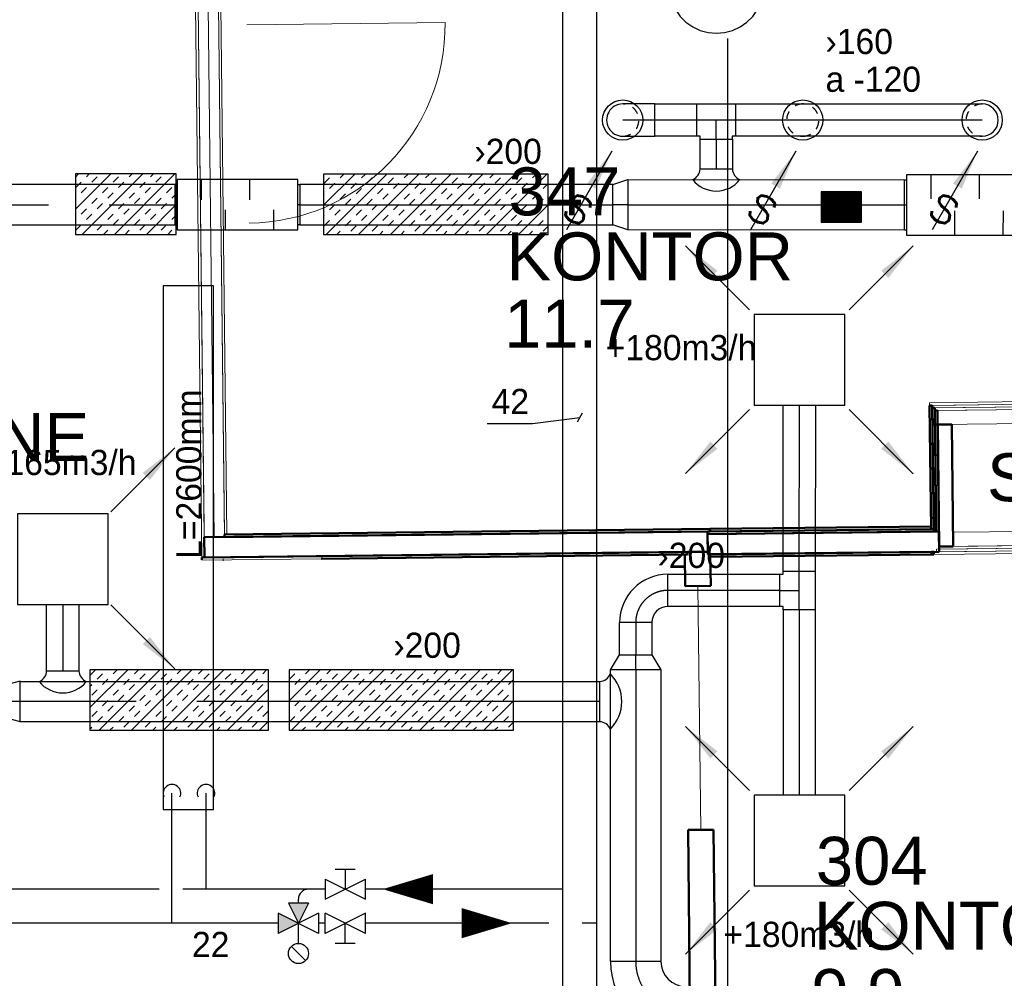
# Model space of a CAD drawing. Header units: millimetres. Extents: x 0 to 83130, y 0 to 57204.
# Tile 9 of 67: x 8817 to 13704, y 23255 to 28013. Entities that reach past the tile are written whole.
import ezdxf
from ezdxf.enums import TextEntityAlignment as Align

# ---------------------------------------------------------------- set-up
doc = ezdxf.new("R2010")
doc.units = ezdxf.units.MM
doc.header["$LTSCALE"] = 100
doc.header["$MEASUREMENT"] = 0
doc.header["$PDMODE"] = 1
for name, pattern in [('2V-CENT', [23, 20, -1.5, 0, -1.5]), ('V-GOMD', [0.8, 0.4, -0.4]), ('V-KU', [2, 1, 1]), ('V-V', [2, 1, 1])]:
    doc.linetypes.add(name, pattern=pattern)
doc.layers.get('0').update_dxf_attribs({"linetype": 'CONTINUOUS'})
for name, color, linetype in [('20603A200D001$0$00-HEL2', 251, 'CONTINUOUS'), ('20603A200D001$0$832 Rominfo', 7, 'CONTINUOUS'), ('V060-', 3, 'CONTINUOUS'), ('V061-', 1, 'CONTINUOUS'), ('V070-', 3, 'CONTINUOUS'), ('V071-', 1, 'CONTINUOUS'), ('V110', 1, 'CONTINUOUS'), ('V110-', 6, 'CONTINUOUS'), ('V111', 1, 'CONTINUOUS'), ('V111-', 1, 'CONTINUOUS'), ('xref', 7, 'CONTINUOUS')]:
    doc.layers.add(name, color=color, linetype=linetype)
for name, color, linetype, lineweight in [('20603A200D001$0$A-DOOR', 31, 'CONTINUOUS', 13), ('20603A200D001$0$A-WALL', 7, 'CONTINUOUS', 13), ('20603A200D001$0$S-COLS', 7, 'CONTINUOUS', 9)]:
    doc.layers.add(name, color=color, linetype=linetype, lineweight=lineweight)
doc.styles.add('20603A200D001$0$Arial', font='arial.ttf', dxfattribs={"height": 238.125})
doc.styles.add('FISO', font='fiso')
doc.styles.add('ISO', font='ISO')
doc.styles.add('SIMPLEX', font='SIMPLEX')

# ---------------------------------------------------------------- blocks, each defined once
blk = doc.blocks.new('CBOJ90_PB', base_point=(86107, 31352))
at = {"color": 0, "linetype": 'ByBlock'}
blk.add_arc((86106, 31353), 1, 270, 360, dxfattribs=at)
blk = doc.blocks.new('KBOJ90_PB', base_point=(86107, 31352))
at = {"color": 0, "linetype": 'ByBlock'}
for p, q in [((86106.5, 31353), (86107.5, 31353)), ((86106, 31352.5), (86106, 31351.5))]:
    blk.add_line(p, q, dxfattribs=at)
for radius in [1.5, 0.5]:
    blk.add_arc((86106, 31353), radius, 270, 360, dxfattribs=at)
blk = doc.blocks.new('3BOJ90_PB', base_point=(86107, 31352))
for p in [(86107, 31353), (86106, 31352)]:
    blk.add_point(p)
at = {"color": 1, "linetype": '2V-CENT'}
blk.add_blockref('CBOJ90_PB', (86107, 31352), dxfattribs=at)
at = {"color": 0, "linetype": 'ByBlock'}
blk.add_blockref('KBOJ90_PB', (86107, 31352), dxfattribs=at)
at = {"style": 'ISO', "flags": 3}
blk.add_attdef('0', (86107, 31352), '', height=1, dxfattribs=at)
blk = doc.blocks.new('CTK_P', base_point=(16236.144, 22620.378))
at = {"color": 0, "linetype": 'ByBlock'}
for p, q in [((16236.144, 22620.978), (16236.144, 22620.378)), ((16235.544, 22620.378), (16236.744, 22620.378))]:
    blk.add_line(p, q, dxfattribs=at)
blk = doc.blocks.new('KTK_P', base_point=(16236.144, 22620.378))
at = {"color": 0, "linetype": 'ByBlock'}
for p, q in [((16235.644, 22620.978), (16236.644, 22620.978)), ((16235.644, 22620.878), (16235.644, 22620.978)), ((16236.644, 22620.978), (16236.644, 22620.878)), ((16235.544, 22620.878), (16235.644, 22620.878)), ((16235.544, 22619.878), (16235.544, 22620.878)), ((16236.644, 22620.878), (16236.744, 22620.878)), ((16236.744, 22620.878), (16236.744, 22619.878)), ((16236.744, 22619.878), (16235.544, 22619.878))]:
    blk.add_line(p, q, dxfattribs=at)
blk = doc.blocks.new('3TK_P', base_point=(16236.144, 22620.378))
for p in [(16236.144, 22620.978), (16235.544, 22620.378), (16236.744, 22620.378)]:
    blk.add_point(p)
at = {"color": 1, "linetype": '2V-CENT'}
blk.add_blockref('CTK_P', (16236.144, 22620.378), dxfattribs=at)
at = {"color": 0, "linetype": 'ByBlock'}
blk.add_blockref('KTK_P', (16236.144, 22620.378), dxfattribs=at)
at = {"style": 'ISO', "flags": 3}
blk.add_attdef('0', (16236.144, 22620.378), '', height=1, dxfattribs=at)
blk = doc.blocks.new('TAK_P', base_point=(16247.5, 22586.5))
for p, q in [((16248, 22587), (16247, 22587)), ((16247, 22587), (16247, 22586)), ((16248, 22586), (16248, 22587)), ((16247, 22586), (16248, 22586))]:
    blk.add_line(p, q)
blk = doc.blocks.new('CCDIMF_200X160X75', base_point=(3095.5, 30301.1))
at = {"color": 0, "linetype": 'ByBlock'}
blk.add_line((3058, 30301.1), (3133, 30301.1), dxfattribs=at)
blk = doc.blocks.new('KCDIMF_200X160X75', base_point=(3095.5, 30301.1))
at = {"color": 0, "linetype": 'ByBlock'}
for p, q in [((3058, 30201.1), (3058, 30401.1)), ((3058, 30401.1), (3133, 30381.1)), ((3133, 30381.1), (3133, 30221.1)), ((3133, 30221.1), (3058, 30201.1))]:
    blk.add_line(p, q, dxfattribs=at)
blk = doc.blocks.new('3CDIMF_200X160X75', base_point=(3095.5, 30301.1))
for p in [(3058, 30301.1), (3133, 30301.1)]:
    blk.add_point(p)
at = {"color": 0, "linetype": 'ByBlock'}
blk.add_blockref('KCDIMF_200X160X75', (3095.5, 30301.1), dxfattribs=at)
at = {"color": 1, "linetype": '2V-CENT'}
blk.add_blockref('CCDIMF_200X160X75', (3095.5, 30301.1), dxfattribs=at)
at = {"style": 'SIMPLEX', "flags": 3}
blk.add_attdef('0', (3095.5, 30301.1), '', height=1, dxfattribs=at)
blk = doc.blocks.new('V420', base_point=(455, 404.5))
blk.add_line((455, 404.5), (464, 404.5))
blk.add_solid([(455, 404.5), (459, 405), (459, 404)])
blk = doc.blocks.new('V421', base_point=(455.5, 404.5))
at = {"rotation": 180}
blk.add_blockref('V420', (464.5, 404.5), dxfattribs=at)
blk = doc.blocks.new('CCDIMF_250X160X75', base_point=(3095.5, 30301.1))
at = {"color": 0, "linetype": 'ByBlock'}
blk.add_line((3058, 30301.1), (3133, 30301.1), dxfattribs=at)
blk = doc.blocks.new('KCDIMF_250X160X75', base_point=(3095.5, 30301.1))
at = {"color": 0, "linetype": 'ByBlock'}
for p, q in [((3058, 30176.1), (3058, 30426.1)), ((3058, 30426.1), (3133, 30381.1)), ((3133, 30381.1), (3133, 30221.1)), ((3133, 30221.1), (3058, 30176.1))]:
    blk.add_line(p, q, dxfattribs=at)
blk = doc.blocks.new('3CDIMF_250X160X75', base_point=(3095.5, 30301.1))
for p in [(3058, 30301.1), (3133, 30301.1)]:
    blk.add_point(p)
at = {"color": 0, "linetype": 'ByBlock'}
blk.add_blockref('KCDIMF_250X160X75', (3095.5, 30301.1), dxfattribs=at)
at = {"color": 1, "linetype": '2V-CENT'}
blk.add_blockref('CCDIMF_250X160X75', (3095.5, 30301.1), dxfattribs=at)
at = {"style": 'SIMPLEX', "flags": 3}
blk.add_attdef('0', (3095.5, 30301.1), '', height=1, dxfattribs=at)
blk = doc.blocks.new('LD_P')
for p, q in [((-0.5, 0.5), (-0.5, -0.5)), ((0.5, 0.5), (-0.5, 0.5)), ((0.5, -0.5), (0.5, 0.5)), ((-0.5, -0.5), (0.5, -0.5))]:
    blk.add_line(p, q)
at = {"color": 1}
for p, q in [((-0.3, 0.5), (-0.3, 0.1)), ((0.1, 0.5), (0.1, 0.1)), ((-0.1, -0.5), (-0.1, -0.1)), ((0.3, -0.5), (0.3, -0.1))]:
    blk.add_line(p, q, dxfattribs=at)
blk = doc.blocks.new('C3A', base_point=(16246, 22590.5))
at = {"color": 0, "linetype": 'ByBlock'}
blk.add_line((16247, 22590.5), (16246, 22590.5), dxfattribs=at)
blk = doc.blocks.new('K3A', base_point=(16246, 22590.5))
at = {"color": 0, "linetype": 'ByBlock'}
for p, q in [((16246, 22591), (16247, 22591)), ((16247, 22591), (16247, 22590)), ((16247, 22590), (16246, 22590))]:
    blk.add_line(p, q, dxfattribs=at)
blk = doc.blocks.new('33A', base_point=(16246, 22590.5))
blk.add_point((16247, 22590.5))
at = {"color": 0, "linetype": 'ByBlock'}
blk.add_blockref('K3A', (16246, 22590.5), dxfattribs=at)
at = {"color": 1, "linetype": '2V-CENT'}
blk.add_blockref('C3A', (16246, 22590.5), dxfattribs=at)
at = {"style": 'SIMPLEX', "flags": 3}
blk.add_attdef('0', (16246, 22590.5), '', height=1, dxfattribs=at)
blk = doc.blocks.new('CCDIMF_250X200X75', base_point=(3095.5, 30301.1))
at = {"color": 0, "linetype": 'ByBlock'}
blk.add_line((3058, 30301.1), (3133, 30301.1), dxfattribs=at)
blk = doc.blocks.new('KCDIMF_250X200X75', base_point=(3095.5, 30301.1))
at = {"color": 0, "linetype": 'ByBlock'}
for p, q in [((3058, 30176.1), (3058, 30426.1)), ((3058, 30426.1), (3133, 30401.1)), ((3133, 30401.1), (3133, 30201.1)), ((3133, 30201.1), (3058, 30176.1))]:
    blk.add_line(p, q, dxfattribs=at)
blk = doc.blocks.new('3CDIMF_250X200X75', base_point=(3095.5, 30301.1))
for p in [(3058, 30301.1), (3133, 30301.1)]:
    blk.add_point(p)
at = {"color": 0, "linetype": 'ByBlock'}
blk.add_blockref('KCDIMF_250X200X75', (3095.5, 30301.1), dxfattribs=at)
at = {"color": 1, "linetype": '2V-CENT'}
blk.add_blockref('CCDIMF_250X200X75', (3095.5, 30301.1), dxfattribs=at)
at = {"style": 'SIMPLEX', "flags": 3}
blk.add_attdef('0', (3095.5, 30301.1), '', height=1, dxfattribs=at)
blk = doc.blocks.new('CIRC_P', base_point=(16254, 22587))
blk.add_circle((16254, 22587), 0.5)
blk = doc.blocks.new('V422', base_point=(16230, 22585))
blk.add_blockref('V420', (16230, 22585))
at = {"style": 'SIMPLEX'}
blk.add_text('s', height=4, rotation=90, dxfattribs=at).set_placement((16238, 22585), align=Align.CENTER)
blk = doc.blocks.new('CBOJ90_NB', base_point=(86107.402, 31352.24))
at = {"color": 0, "linetype": 'ByBlock'}
blk.add_line((86106.402, 31352.24), (86107.402, 31352.24), dxfattribs=at)
blk = doc.blocks.new('*X123')
at = {"color": 0}
for p, q in [((52042.3, 22944.8), (52338.1, 23240.6)), ((52042.3, 22953.7), (52329.2, 23240.6)), ((52042.3, 22962.5), (52320.4, 23240.6)), ((52042.3, 22971.4), (52311.6, 23240.6)), ((52042.3, 22980.2), (52302.7, 23240.6)), ((52042.3, 22989), (52293.9, 23240.6)), ((52042.3, 22997.9), (52285, 23240.6)), ((52042.3, 23006.7), (52276.2, 23240.6)), ((52042.3, 23015.6), (52267.4, 23240.6)), ((52042.3, 23024.4), (52258.5, 23240.6)), ((52042.3, 23033.2), (52249.7, 23240.6)), ((52042.3, 23042.1), (52240.8, 23240.6)), ((52042.3, 23050.9), (52232, 23240.6)), ((52042.3, 23059.7), (52223.2, 23240.6)), ((52042.3, 23068.6), (52214.3, 23240.6)), ((52042.3, 23077.4), (52205.5, 23240.6)), ((52042.3, 23086.3), (52196.7, 23240.6)), ((52042.3, 23095.1), (52187.8, 23240.6)), ((52042.3, 23103.9), (52179, 23240.6)), ((52042.3, 23112.8), (52170.1, 23240.6)), ((52042.3, 23121.6), (52161.3, 23240.6)), ((52042.3, 23130.5), (52152.5, 23240.6)), ((52042.3, 23139.3), (52143.6, 23240.6)), ((52042.3, 23148.1), (52134.8, 23240.6)), ((52042.3, 23157), (52125.9, 23240.6)), ((52042.3, 23165.8), (52117.1, 23240.6)), ((52042.3, 23174.7), (52108.3, 23240.6)), ((52042.3, 23183.5), (52099.4, 23240.6)), ((52042.3, 23192.3), (52090.6, 23240.6)), ((52042.3, 23201.2), (52081.7, 23240.6)), ((52042.3, 23210), (52072.9, 23240.6)), ((52042.3, 23218.8), (52064.1, 23240.6)), ((52042.3, 23227.7), (52055.2, 23240.6)), ((52042.3, 23236.5), (52046.4, 23240.6)), ((52046.9, 22940.6), (52346.9, 23240.6)), ((52055.8, 22940.6), (52355.8, 23240.6)), ((52064.6, 22940.6), (52364.6, 23240.6)), ((52073.4, 22940.6), (52373.4, 23240.6)), ((52082.3, 22940.6), (52382.3, 23240.6)), ((52091.1, 22940.6), (52391.1, 23240.6)), ((52099.9, 22940.6), (52399.9, 23240.6)), ((52108.8, 22940.6), (52408.8, 23240.6)), ((52117.6, 22940.6), (52417.6, 23240.6)), ((52126.5, 22940.6), (52426.5, 23240.6)), ((52135.3, 22940.6), (52435.3, 23240.6)), ((52144.1, 22940.6), (52442.3, 23238.8)), ((52153, 22940.6), (52442.3, 23229.9)), ((52161.8, 22940.6), (52442.3, 23221.1)), ((52170.7, 22940.6), (52442.3, 23212.3)), ((52179.5, 22940.6), (52442.3, 23203.4)), ((52188.3, 22940.6), (52442.3, 23194.6)), ((52197.2, 22940.6), (52442.3, 23185.7)), ((52206, 22940.6), (52442.3, 23176.9)), ((52214.9, 22940.6), (52442.3, 23168.1)), ((52223.7, 22940.6), (52442.3, 23159.2)), ((52232.5, 22940.6), (52442.3, 23150.4)), ((52241.4, 22940.6), (52442.3, 23141.5)), ((52250.2, 22940.6), (52442.3, 23132.7)), ((52259, 22940.6), (52442.3, 23123.9)), ((52267.9, 22940.6), (52442.3, 23115)), ((52276.7, 22940.6), (52442.3, 23106.2)), ((52285.6, 22940.6), (52442.3, 23097.4)), ((52294.4, 22940.6), (52442.3, 23088.5)), ((52303.2, 22940.6), (52442.3, 23079.7)), ((52312.1, 22940.6), (52442.3, 23070.8)), ((52320.9, 22940.6), (52442.3, 23062)), ((52329.8, 22940.6), (52442.3, 23053.2)), ((52338.6, 22940.6), (52442.3, 23044.3)), ((52347.4, 22940.6), (52442.3, 23035.5)), ((52356.3, 22940.6), (52442.3, 23026.6)), ((52365.1, 22940.6), (52442.3, 23017.8)), ((52374, 22940.6), (52442.3, 23009)), ((52382.8, 22940.6), (52442.3, 23000.1)), ((52391.6, 22940.6), (52442.3, 22991.3)), ((52400.5, 22940.6), (52442.3, 22982.4)), ((52409.3, 22940.6), (52442.3, 22973.6)), ((52418.1, 22940.6), (52442.3, 22964.8)), ((52427, 22940.6), (52442.3, 22955.9)), ((52435.8, 22940.6), (52442.3, 22947.1))]:
    blk.add_line(p, q, dxfattribs=at)
blk = doc.blocks.new('*X141')
at = {"color": 0}
for p, q in [((9165.7, 24598.3), (9353, 24785.6)), ((9165.7, 24757.4), (9193.9, 24785.6)), ((9212.1, 24485.6), (9512.1, 24785.6)), ((9280.8, 24766.4), (9300, 24785.6)), ((9371.2, 24485.6), (9671.2, 24785.6)), ((9386.8, 24766.4), (9406, 24785.6)), ((9530.3, 24485.6), (9830.3, 24785.6)), ((9599, 24766.4), (9618.2, 24785.6)), ((9689.4, 24485.6), (9989.4, 24785.6)), ((9705, 24766.4), (9724.2, 24785.6)), ((9917.2, 24766.4), (9936.4, 24785.6)), ((10023.2, 24766.4), (10042.4, 24785.6)), ((9201.2, 24739.9), (9227.7, 24766.4)), ((9227.7, 24713.4), (9254.3, 24739.9)), ((9333.8, 24713.4), (9360.3, 24739.9)), ((9413.4, 24739.9), (9439.9, 24766.4)), ((9519.4, 24739.9), (9545.9, 24766.4)), ((9545.9, 24713.4), (9572.5, 24739.9)), ((9652, 24713.4), (9678.5, 24739.9)), ((9731.6, 24739.9), (9758.1, 24766.4)), ((9837.6, 24739.9), (9864.1, 24766.4)), ((9864.1, 24713.4), (9890.7, 24739.9)), ((9970.2, 24713.4), (9996.7, 24739.9)), ((10049.8, 24739.9), (10052.2, 24742.3)), ((9165.7, 24704.4), (9174.7, 24713.4)), ((9174.7, 24660.3), (9201.2, 24686.9)), ((9280.8, 24660.3), (9307.3, 24686.9)), ((9360.3, 24686.9), (9386.8, 24713.4)), ((9466.4, 24686.9), (9492.9, 24713.4)), ((9492.9, 24660.3), (9519.4, 24686.9)), ((9599, 24660.3), (9625.5, 24686.9)), ((9678.5, 24686.9), (9705, 24713.4)), ((9784.6, 24686.9), (9811.1, 24713.4)), ((9811.1, 24660.3), (9837.6, 24686.9)), ((9848.5, 24485.6), (10052.2, 24689.3)), ((9917.2, 24660.3), (9943.7, 24686.9)), ((9996.7, 24686.9), (10023.2, 24713.4)), ((9227.7, 24607.3), (9254.3, 24633.8)), ((9307.3, 24633.8), (9333.8, 24660.3)), ((9413.4, 24633.8), (9439.9, 24660.3)), ((9439.9, 24607.3), (9466.4, 24633.8)), ((9545.9, 24607.3), (9572.5, 24633.8)), ((9625.5, 24633.8), (9652, 24660.3)), ((9731.6, 24633.8), (9758.1, 24660.3)), ((9758.1, 24607.3), (9784.6, 24633.8)), ((9864.1, 24607.3), (9890.7, 24633.8)), ((9943.7, 24633.8), (9970.2, 24660.3)), ((10049.8, 24633.8), (10052.2, 24636.3)), ((9254.3, 24580.8), (9280.8, 24607.3)), ((9360.3, 24580.8), (9386.8, 24607.3)), ((9572.5, 24580.8), (9599, 24607.3)), ((9678.5, 24580.8), (9705, 24607.3)), ((9890.7, 24580.8), (9917.2, 24607.3)), ((9996.7, 24580.8), (10023.2, 24607.3)), ((9174.7, 24554.3), (9201.2, 24580.8)), ((9201.2, 24527.8), (9227.7, 24554.3)), ((9307.3, 24527.8), (9333.8, 24554.3)), ((9386.8, 24554.3), (9413.4, 24580.8)), ((9492.9, 24554.3), (9519.4, 24580.8)), ((9519.4, 24527.8), (9545.9, 24554.3)), ((9625.5, 24527.8), (9652, 24554.3)), ((9705, 24554.3), (9731.6, 24580.8)), ((9811.1, 24554.3), (9837.6, 24580.8)), ((9837.6, 24527.8), (9864.1, 24554.3)), ((9943.7, 24527.8), (9970.2, 24554.3)), ((10023.2, 24554.3), (10049.8, 24580.8)), ((9165.7, 24492.3), (9174.7, 24501.2)), ((9265.1, 24485.6), (9280.8, 24501.2)), ((9333.8, 24501.2), (9360.3, 24527.8)), ((9439.9, 24501.2), (9466.4, 24527.8)), ((9477.3, 24485.6), (9492.9, 24501.2)), ((9583.3, 24485.6), (9599, 24501.2)), ((9652, 24501.2), (9678.5, 24527.8)), ((9758.1, 24501.2), (9784.6, 24527.8)), ((9795.5, 24485.6), (9811.1, 24501.2)), ((9901.5, 24485.6), (9917.2, 24501.2)), ((9970.2, 24501.2), (9996.7, 24527.8)), ((10007.6, 24485.6), (10052.2, 24530.2))]:
    blk.add_line(p, q, dxfattribs=at)
blk = doc.blocks.new('*X142')
at = {"color": 0}
for p, q in [((10153.7, 24631.7), (10307.6, 24785.6)), ((10166.7, 24485.6), (10466.7, 24785.6)), ((10235.4, 24766.4), (10254.6, 24785.6)), ((10325.8, 24485.6), (10625.8, 24785.6)), ((10341.4, 24766.4), (10360.6, 24785.6)), ((10484.9, 24485.6), (10784.9, 24785.6)), ((10553.6, 24766.4), (10572.8, 24785.6)), ((10644, 24485.6), (10944, 24785.6)), ((10659.6, 24766.4), (10678.8, 24785.6)), ((10803.1, 24485.6), (11103.1, 24785.6)), ((10871.8, 24766.4), (10891, 24785.6)), ((10962.2, 24485.6), (11262.2, 24785.6)), ((10977.8, 24766.4), (10997, 24785.6)), ((11190, 24766.4), (11209.2, 24785.6)), ((10155.8, 24739.9), (10182.3, 24766.4)), ((10182.3, 24713.4), (10208.9, 24739.9)), ((10288.4, 24713.4), (10314.9, 24739.9)), ((10368, 24739.9), (10394.5, 24766.4)), ((10474, 24739.9), (10500.5, 24766.4)), ((10500.5, 24713.4), (10527.1, 24739.9)), ((10606.6, 24713.4), (10633.1, 24739.9)), ((10686.2, 24739.9), (10712.7, 24766.4)), ((10792.2, 24739.9), (10818.7, 24766.4)), ((10818.7, 24713.4), (10845.3, 24739.9)), ((10924.8, 24713.4), (10951.3, 24739.9)), ((11004.3, 24739.9), (11030.9, 24766.4)), ((11110.4, 24739.9), (11136.9, 24766.4)), ((11136.9, 24713.4), (11163.4, 24739.9)), ((11243, 24713.4), (11267.2, 24737.6)), ((10153.7, 24684.7), (10155.8, 24686.9)), ((10235.4, 24660.3), (10261.9, 24686.9)), ((10314.9, 24686.9), (10341.4, 24713.4)), ((10421, 24686.9), (10447.5, 24713.4)), ((10447.5, 24660.3), (10474, 24686.9)), ((10553.6, 24660.3), (10580.1, 24686.9)), ((10633.1, 24686.9), (10659.6, 24713.4)), ((10739.2, 24686.9), (10765.7, 24713.4)), ((10765.7, 24660.3), (10792.2, 24686.9)), ((10871.8, 24660.3), (10898.3, 24686.9)), ((10951.3, 24686.9), (10977.8, 24713.4)), ((11057.4, 24686.9), (11083.9, 24713.4)), ((11083.9, 24660.3), (11110.4, 24686.9)), ((11190, 24660.3), (11216.5, 24686.9)), ((10182.3, 24607.3), (10208.9, 24633.8)), ((10261.9, 24633.8), (10288.4, 24660.3)), ((10368, 24633.8), (10394.5, 24660.3)), ((10394.5, 24607.3), (10421, 24633.8)), ((10500.5, 24607.3), (10527.1, 24633.8)), ((10580.1, 24633.8), (10606.6, 24660.3)), ((10686.2, 24633.8), (10712.7, 24660.3)), ((10712.7, 24607.3), (10739.2, 24633.8)), ((10818.7, 24607.3), (10845.3, 24633.8)), ((10898.3, 24633.8), (10924.8, 24660.3)), ((11004.3, 24633.8), (11030.9, 24660.3)), ((11030.9, 24607.3), (11057.4, 24633.8)), ((11121.3, 24485.6), (11267.2, 24631.6)), ((11136.9, 24607.3), (11163.4, 24633.8)), ((11216.5, 24633.8), (11243, 24660.3)), ((10208.9, 24580.8), (10235.4, 24607.3)), ((10314.9, 24580.8), (10341.4, 24607.3)), ((10527.1, 24580.8), (10553.6, 24607.3)), ((10633.1, 24580.8), (10659.6, 24607.3)), ((10845.3, 24580.8), (10871.8, 24607.3)), ((10951.3, 24580.8), (10977.8, 24607.3)), ((11163.4, 24580.8), (11190, 24607.3)), ((10153.7, 24578.7), (10155.8, 24580.8)), ((10155.8, 24527.8), (10182.3, 24554.3)), ((10261.9, 24527.8), (10288.4, 24554.3)), ((10341.4, 24554.3), (10368, 24580.8)), ((10447.5, 24554.3), (10474, 24580.8)), ((10474, 24527.8), (10500.5, 24554.3)), ((10580.1, 24527.8), (10606.6, 24554.3)), ((10659.6, 24554.3), (10686.2, 24580.8)), ((10765.7, 24554.3), (10792.2, 24580.8)), ((10792.2, 24527.8), (10818.7, 24554.3)), ((10898.3, 24527.8), (10924.8, 24554.3)), ((10977.8, 24554.3), (11004.3, 24580.8)), ((11083.9, 24554.3), (11110.4, 24580.8)), ((11110.4, 24527.8), (11136.9, 24554.3)), ((11216.5, 24527.8), (11243, 24554.3)), ((10219.7, 24485.6), (10235.4, 24501.2)), ((10288.4, 24501.2), (10314.9, 24527.8)), ((10394.5, 24501.2), (10421, 24527.8)), ((10431.9, 24485.6), (10447.5, 24501.2)), ((10537.9, 24485.6), (10553.6, 24501.2)), ((10606.6, 24501.2), (10633.1, 24527.8)), ((10712.7, 24501.2), (10739.2, 24527.8)), ((10750.1, 24485.6), (10765.7, 24501.2)), ((10856.1, 24485.6), (10871.8, 24501.2)), ((10924.8, 24501.2), (10951.3, 24527.8)), ((11030.9, 24501.2), (11057.4, 24527.8)), ((11068.3, 24485.6), (11083.9, 24501.2)), ((11174.3, 24485.6), (11190, 24501.2)), ((11243, 24501.2), (11267.2, 24525.5))]:
    blk.add_line(p, q, dxfattribs=at)
blk = doc.blocks.new('*X143')
at = {"color": 0}
for p, q in [((9093.8, 27072), (9268.6, 27246.8)), ((9093.8, 27231.1), (9109.5, 27246.8)), ((9127.7, 26946.8), (9427.7, 27246.8)), ((9148.2, 27232.4), (9162.5, 27246.8)), ((9174.7, 27205.9), (9201.2, 27232.4)), ((9280.8, 27205.9), (9307.3, 27232.4)), ((9286.8, 26946.8), (9586.8, 27246.8)), ((9360.3, 27232.4), (9374.6, 27246.8)), ((9466.4, 27232.4), (9480.7, 27246.8)), ((9492.9, 27205.9), (9519.4, 27232.4)), ((9095.2, 27179.4), (9121.7, 27205.9)), ((9121.7, 27152.9), (9148.2, 27179.4)), ((9227.7, 27152.9), (9254.3, 27179.4)), ((9307.3, 27179.4), (9333.8, 27205.9)), ((9413.4, 27179.4), (9439.9, 27205.9)), ((9439.9, 27152.9), (9466.4, 27179.4)), ((9545.9, 27152.9), (9572.5, 27179.4)), ((9093.8, 27125.1), (9095.2, 27126.4)), ((9174.7, 27099.9), (9201.2, 27126.4)), ((9254.3, 27126.4), (9280.8, 27152.9)), ((9360.3, 27126.4), (9386.8, 27152.9)), ((9386.8, 27099.9), (9413.4, 27126.4)), ((9492.9, 27099.9), (9519.4, 27126.4)), ((9572.5, 27126.4), (9593.8, 27147.8)), ((9201.2, 27073.4), (9227.7, 27099.9)), ((9307.3, 27073.4), (9333.8, 27099.9)), ((9445.9, 26946.8), (9593.8, 27094.7)), ((9519.4, 27073.4), (9545.9, 27099.9)), ((9121.7, 27046.8), (9148.2, 27073.4)), ((9148.2, 27020.3), (9174.7, 27046.8)), ((9254.3, 27020.3), (9280.8, 27046.8)), ((9333.8, 27046.8), (9360.3, 27073.4)), ((9439.9, 27046.8), (9466.4, 27073.4)), ((9466.4, 27020.3), (9492.9, 27046.8)), ((9572.5, 27020.3), (9593.8, 27041.7)), ((9093.8, 27019), (9095.2, 27020.3)), ((9095.2, 26967.3), (9121.7, 26993.8)), ((9201.2, 26967.3), (9227.7, 26993.8)), ((9280.8, 26993.8), (9307.3, 27020.3)), ((9386.8, 26993.8), (9413.4, 27020.3)), ((9413.4, 26967.3), (9439.9, 26993.8)), ((9519.4, 26967.3), (9545.9, 26993.8)), ((9233.7, 26946.8), (9254.3, 26967.3)), ((9339.8, 26946.8), (9360.3, 26967.3)), ((9551.9, 26946.8), (9572.5, 26967.3))]:
    blk.add_line(p, q, dxfattribs=at)
blk = doc.blocks.new('20603A200D001$0$IV01_34dB 558610 - IV01_34dB 558610-321370-P03')
at = {"layer": '20603A200D001$0$A-WALL', "lineweight": 50}
for p, q in [((27700.1, 23141.3), (25202.3, 23113.2)), ((27712.9, 23154.5), (25302.2, 23127.3)), ((25302.2, 23127.3), (25302.3, 23114.3)), ((25302.3, 23114.3), (27713.1, 23141.5)), ((27701.2, 23041.3), (27700.1, 23141.3)), ((27713.1, 23141.5), (27712.9, 23154.5)), ((25202.3, 23113.2), (25203.5, 23013.2)), ((27601.2, 23040.2), (25190.5, 23013)), ((25203.5, 23013.2), (27701.2, 23041.3)), ((25782.7, 23006.7), (27601.3, 23027.2)), ((27601.3, 23027.2), (27601.2, 23040.2)), ((25190.5, 23013), (25190.6, 23000.4)), ((25295.2, 23001.2), (25297.2, 23001.2))]:
    blk.add_line(p, q, dxfattribs=at)
blk = doc.blocks.new('20603A200D001$0$IV02_37dB 561242 - IV02_37dB 561242-321427-P03')
at = {"layer": '20603A200D001$0$A-WALL', "lineweight": 50}
for p, q in [((28809.8, 23166.8), (27712.9, 23154.5)), ((28810, 23153.8), (28809.8, 23166.8)), ((28823, 23154), (27700.1, 23141.3)), ((27700.1, 23141.3), (27700.2, 23128.3)), ((28849.1, 23141.2), (27700.2, 23128.3)), ((27700.2, 23128.3), (28823.1, 23141)), ((27700.2, 23128.3), (27701.3, 23028.3)), ((27712.9, 23154.5), (27713.1, 23141.5)), ((27713.1, 23141.5), (28810, 23153.8)), ((28823.1, 23141), (28823, 23154)), ((28850.3, 23041.3), (28849.1, 23141.2)), ((27701.3, 23028.3), (28850.3, 23041.3)), ((28811.3, 23040.8), (27714.3, 23028.5)), ((27714.3, 23028.5), (27714.5, 23015.5)), ((27714.5, 23015.5), (28811.4, 23027.8)), ((28811.4, 23027.8), (28811.3, 23040.8))]:
    blk.add_line(p, q, dxfattribs=at)
blk = doc.blocks.new('20603A200D001$0$SV_Ei60 570499 - SV_Ei60-321739-P03')
at = {"layer": '20603A200D001$0$A-WALL'}
for p, q in [((30105.9, 23795.4), (28802.9, 23780.8)), ((28802.9, 23780.8), (28803.1, 23767.8)), ((28803.1, 23767.8), (30106, 23782.4)), ((30106, 23782.4), (28816.1, 23767.9)), ((28816.1, 23767.9), (28816.2, 23754.9)), ((28816.2, 23754.9), (30106.1, 23769.4)), ((30106.1, 23769.4), (28829.2, 23755.1)), ((28829.2, 23755.1), (28829.4, 23742.1)), ((28829.4, 23742.1), (30106.3, 23756.4)), ((30106.3, 23756.4), (28842.4, 23742.2)), ((30106, 23782.4), (30105.9, 23795.4)), ((30106.1, 23769.4), (30106, 23782.4)), ((30106.3, 23756.4), (30106.1, 23769.4)), ((30107.1, 23686.4), (30106.3, 23756.4)), ((28842.4, 23742.2), (28843.2, 23672.2)), ((28843.2, 23672.2), (30107.1, 23686.4))]:
    blk.add_line(p, q, dxfattribs=at)
blk = doc.blocks.new('20603A200D001$0$SV_Ei60 570499 - SV_Ei60 570499-321743-P03')
blk.add_blockref('20603A200D001$0$SV_Ei60 570499 - SV_Ei60-321739-P03', (0, 0))
blk = doc.blocks.new('20603A200D001$0$SV_Ei60 570861 - SV_Ei60 570861-321752-P03')
at = {"layer": '20603A200D001$0$A-WALL', "lineweight": 50}
for p, q in [((28816.1, 23767.9), (28803.1, 23767.8)), ((28803.1, 23767.8), (28810, 23153.8)), ((28823, 23154), (28816.1, 23767.9)), ((28829.2, 23755.1), (28816.2, 23754.9)), ((28816.2, 23754.9), (28823.1, 23141)), ((28836.1, 23141.1), (28829.2, 23755.1)), ((28842.4, 23742.2), (28829.4, 23742.1)), ((28829.4, 23742.1), (28836.1, 23141.1)), ((28849.1, 23141.2), (28842.4, 23742.2)), ((28913.2, 23673), (28843.2, 23672.2)), ((28843.2, 23672.2), (28850, 23067.2)), ((28920, 23068), (28913.2, 23673)), ((28810, 23153.8), (28823, 23154)), ((28823.1, 23141), (28836.1, 23141.1)), ((28836.1, 23141.1), (28849.1, 23141.2)), ((28850, 23067.2), (28920, 23068)), ((28824.3, 23041), (28811.3, 23040.8)), ((28811.3, 23040.8), (28811.4, 23027.8)), ((28811.4, 23027.8), (28824.4, 23028)), ((28824.4, 23028), (28824.3, 23041))]:
    blk.add_line(p, q, dxfattribs=at)
blk = doc.blocks.new('20603A200D001$0$IV01_34dB 724382 - IV01_34dB 2-328442-P03')
at = {"layer": '20603A200D001$0$A-WALL'}
blk.add_line((27666.7, 21660.9), (27653.1, 22870.8), dxfattribs=at)
blk = doc.blocks.new('20603A200D001$0$IV01_34dB 724382 - IV01_34dB 724382-328439-P03')
at = {"layer": '20603A200D001$0$A-WALL', "lineweight": 50}
for p, q in [((27601.3, 23027.2), (27588.3, 23027)), ((27588.3, 23027), (27590.1, 22870.1)), ((27701.2, 23041.3), (27601.2, 23040.2)), ((27601.2, 23040.2), (27601.3, 23027.2)), ((27701.3, 23028.3), (27701.2, 23041.3)), ((27714.3, 23028.5), (27701.3, 23028.3)), ((27716.1, 22871.6), (27714.3, 23028.5)), ((27590.1, 22870.1), (27716.1, 22871.6)), ((27729.7, 21661.6), (27603.7, 21660.2)), ((27603.7, 21660.2), (27614.3, 20724.8)), ((27740.3, 20726.2), (27729.7, 21661.6)), ((27614.3, 20724.8), (27740.3, 20726.2))]:
    blk.add_line(p, q, dxfattribs=at)
blk.add_blockref('20603A200D001$0$IV01_34dB 724382 - IV01_34dB 2-328442-P03', (0, 0))
blk = doc.blocks.new('20603A200D001$0$SV_Ei60 727300 - SV_Ei60-328617-P03')
at = {"layer": '20603A200D001$0$A-WALL'}
for p, q in [((30113.1, 23151.5), (28919.2, 23138)), ((28919.2, 23138), (28920, 23068)), ((30113.9, 23081.5), (30113.1, 23151.5)), ((30114, 23068.5), (28837.1, 23054.1)), ((30113.9, 23081.5), (28850, 23067.2)), ((28850.1, 23054.2), (30114, 23068.5)), ((28920, 23068), (30113.9, 23081.5)), ((30114, 23068.5), (30113.9, 23081.5)), ((30114.2, 23055.5), (30114, 23068.5)), ((30114.2, 23055.5), (28824.3, 23041)), ((28824.3, 23041), (28824.4, 23028)), ((28824.4, 23028), (30114.3, 23042.5)), ((28837.1, 23054.1), (28837.3, 23041.1)), ((28837.3, 23041.1), (30114.2, 23055.5)), ((28850, 23067.2), (28850.1, 23054.2)), ((30114.3, 23042.5), (30114.2, 23055.5))]:
    blk.add_line(p, q, dxfattribs=at)
blk = doc.blocks.new('20603A200D001$0$SV_Ei60 727300 - SV_Ei60 727300-328621-P03')
blk.add_blockref('20603A200D001$0$SV_Ei60 727300 - SV_Ei60-328617-P03', (0, 0))
blk = doc.blocks.new('20603A200D001$0$IV01_34dB 736952 - IV01_34dB 2-329524-P03')
at = {"layer": '20603A200D001$0$A-WALL'}
blk.add_line((25222.6, 25751.5), (25252.3, 23113.7), dxfattribs=at)
blk = doc.blocks.new('20603A200D001$0$IV01_34dB 736952 - IV01_34dB-329517-P03')
at = {"layer": '20603A200D001$0$A-WALL'}
for p, q in [((25159.6, 25750.8), (25172.6, 25751)), ((25172.6, 25751), (25159.6, 25750.8)), ((25172.6, 25751), (25159.6, 25750.8)), ((25159.6, 25750.8), (25190.5, 23013)), ((25172.6, 25751), (25272.6, 25752.1)), ((25272.6, 25752.1), (25172.6, 25751)), ((25272.6, 25752.1), (25172.6, 25751)), ((25202.3, 23113.2), (25172.6, 25751)), ((25172.6, 25751), (25202.3, 23113.2)), ((25172.6, 25751), (25202.3, 23113.2)), ((25172.6, 25751), (25202.3, 23113.2)), ((25172.6, 25751), (25203.5, 23013.2)), ((25172.6, 25751), (25202.3, 23113.2)), ((25272.6, 25752.1), (25285.6, 25752.2)), ((25285.6, 25752.2), (25272.6, 25752.1)), ((25285.6, 25752.2), (25272.6, 25752.1)), ((25302.2, 23127.3), (25272.6, 25752.1)), ((25272.6, 25752.1), (25302.2, 23127.3)), ((25272.6, 25752.1), (25302.2, 23127.3)), ((25272.6, 25752.1), (25302.2, 23127.3)), ((25272.6, 25752.1), (25302.3, 23114.3)), ((25272.6, 25752.1), (25302.2, 23127.3)), ((25285.6, 25752.2), (25315.2, 23127.4)), ((25302.2, 23127.3), (25315.2, 23127.4)), ((25202.3, 23113.2), (25302.3, 23114.3)), ((25190.5, 23013), (25203.5, 23013.2))]:
    blk.add_line(p, q, dxfattribs=at)
blk = doc.blocks.new('20603A200D001$0$IV01_34dB 736952 - IV01_34dB 736952-329521-P03')
for name in ['20603A200D001$0$IV01_34dB 736952 - IV01_34dB-329517-P03', '20603A200D001$0$IV01_34dB 736952 - IV01_34dB 2-329524-P03']:
    blk.add_blockref(name, (0, 0))
blk = doc.blocks.new('20603A200D001$0$COLUMN 518587 - COLUMN 518587-372124-P03')
at = {"layer": '20603A200D001$0$S-COLS', "lineweight": 30}
for p, q in [((-117.5, 203.5), (-151.1, 180)), ((-80.4, 220.8), (-117.5, 203.5)), ((-40.8, 231.4), (-80.4, 220.8)), ((0, 235), (-40.8, 231.4)), ((40.8, 231.4), (0, 235)), ((80.4, 220.8), (40.8, 231.4)), ((117.5, 203.5), (80.4, 220.8)), ((151.1, 180), (117.5, 203.5)), ((-180, 151.1), (-203.5, 117.5)), ((-151.1, 180), (-180, 151.1)), ((180, 151.1), (151.1, 180)), ((203.5, 117.5), (180, 151.1)), ((-203.5, 117.5), (-220.8, 80.4)), ((220.8, 80.4), (203.5, 117.5)), ((-220.8, 80.4), (-231.4, 40.8)), ((231.4, 40.8), (220.8, 80.4)), ((-231.4, 40.8), (-235, 0)), ((-235, 0), (-231.4, -40.8)), ((235, 0), (231.4, 40.8)), ((231.4, -40.8), (235, 0)), ((-231.4, -40.8), (-220.8, -80.4)), ((220.8, -80.4), (231.4, -40.8)), ((-220.8, -80.4), (-203.5, -117.5)), ((203.5, -117.5), (220.8, -80.4)), ((-203.5, -117.5), (-180, -151.1)), ((180, -151.1), (203.5, -117.5)), ((-180, -151.1), (-151.1, -180)), ((-151.1, -180), (-117.5, -203.5)), ((117.5, -203.5), (151.1, -180)), ((151.1, -180), (180, -151.1)), ((-117.5, -203.5), (-80.4, -220.8)), ((-80.4, -220.8), (-40.8, -231.4)), ((-40.8, -231.4), (0, -235)), ((0, -235), (40.8, -231.4)), ((40.8, -231.4), (80.4, -220.8)), ((80.4, -220.8), (117.5, -203.5))]:
    blk.add_line(p, q, dxfattribs=at)
blk = doc.blocks.new('20603A200D001$0$DOOR 132 - DOOR 132-406701-P03')
at = {"layer": '20603A200D001$0$A-DOOR'}
blk.add_line((25413.7, 25656.2), (26397.7, 25667.3), dxfattribs=at)
blk.add_arc((25413.7, 25656.2), 984, 270.6452, 0.6452, dxfattribs=at)
blk = doc.blocks.new('20603A200D001')
at = {"layer": '20603A200D001$0$00-HEL2', "color": 7}
blk.add_lwpolyline([(27800.5, 19193.5), (27800.5, 25588.6)], dxfattribs=at)
at = {"layer": '20603A200D001$0$A-WALL'}
blk.add_line((25782.7, 23006.7), (25190.6, 23000), dxfattribs=at)
at = {"layer": '20603A200D001$0$A-DOOR'}
blk.add_blockref('20603A200D001$0$DOOR 132 - DOOR 132-406701-P03', (0, 0), dxfattribs=at)
at = {"layer": '20603A200D001$0$A-WALL'}
for name in ['20603A200D001$0$IV01_34dB 736952 - IV01_34dB 736952-329521-P03', '20603A200D001$0$SV_Ei60 570499 - SV_Ei60 570499-321743-P03', '20603A200D001$0$SV_Ei60 570861 - SV_Ei60 570861-321752-P03', '20603A200D001$0$IV02_37dB 561242 - IV02_37dB 561242-321427-P03', '20603A200D001$0$IV01_34dB 558610 - IV01_34dB 558610-321370-P03', '20603A200D001$0$SV_Ei60 727300 - SV_Ei60 727300-328621-P03', '20603A200D001$0$IV01_34dB 724382 - IV01_34dB 724382-328439-P03']:
    blk.add_blockref(name, (0, 0), dxfattribs=at)
at = {"layer": '20603A200D001$0$S-COLS'}
blk.add_blockref('20603A200D001$0$COLUMN 518587 - COLUMN 518587-372124-P03', (27744.6, 25849.4), dxfattribs=at)
at = {"layer": '20603A200D001$0$832 Rominfo', "style": '20603A200D001$0$Arial'}
for s, height, p in [('347', 238.12, (26712.8, 24710.8)), ('KONTOR', 238.12, (26702.4, 24388.1)), ('11.7', 238.12, (26690.9, 24054.3)), ('SOSIAL SONE', 238.125, (22394.1, 23491.7)), ('S307', 238.12, (29087.8, 23292)), ('304', 238.12, (28238.2, 21388.3)), ('KONTOR', 238.12, (28227.8, 21065.6)), ('9.9', 238.12, (28216.3, 20731.8))]:
    blk.add_text(s, height=height, dxfattribs=at).set_placement(p)

msp = doc.modelspace()

# ---------------------------------------------------------------- linework, layer by layer
at = {"layer": 'V060-', "linetype": 'ByBlock'}
for p, q in [((11970.06, 27594.32, -11), (11810.06, 27594.32, -11)), ((11970.06, 27434.32, -11), (11970.06, 27594.32, -11)), ((11810.06, 27434.32, -11), (11970.06, 27434.32, -11))]:
    msp.add_line(p, q, dxfattribs=at)
at = {"layer": 'V060-', "linetype": 'Continuous'}
for p, q in [((11969.85, 27594.38, -171), (12178, 27594.37, -171)), ((12370, 27594.37, -171), (13594.25, 27594.32, -171)), ((12178, 27434.37, -171), (11969.85, 27434.38, -171)), ((12194.33, 27271.77), (12194.33, 27418.84)), ((12354.33, 27418.84), (12354.33, 27271.77)), ((13594.25, 27434.32, -171), (12370, 27434.37, -171)), ((9588.21, 27193.94), (6960.18, 27193.94)), ((11760.81, 27193.94), (10208.21, 27193.94)), ((11835.75, 27218.94), (13209.35, 27218.38)), ((6960.18, 26993.94), (9588.21, 26993.94)), ((10208.21, 26993.94), (11760.81, 26993.94)), ((13209.25, 26968.38), (11835.75, 26968.94)), ((12606, 25276.02, -171), (12606.79, 26099.82, -331)), ((12766.79, 26099.82, -331), (12766, 25276.02, -171)), ((12034.42, 25259.88), (12590.09, 25259.88)), ((8950.72, 24780.49), (8950.72, 25109.85)), ((9110.72, 25109.85), (9110.72, 24780.49)), ((12590.09, 25099.88), (12034.42, 25099.88)), ((12606.79, 25084.12, -171), (12606.79, 24165.65, -171)), ((12766.79, 24165.65, -171), (12766.79, 25084.12, -171)), ((11794.42, 24860.5), (11794.42, 25020.64)), ((11954.42, 25020.64), (11954.42, 24860.5)), ((11749.42, 23338.85), (11749.42, 24785.5)), ((11999.42, 24785.5), (11999.42, 23338.85)), ((8818.34, 24728.24), (11695.95, 24728.24)), ((11695.95, 24528.24), (8818.34, 24528.24))]:
    msp.add_line(p, q, dxfattribs=at)
at = {"layer": 'V060-', "color": 1, "linetype": '2V-CENT'}
for p, q in [((12178, 27514.37, -171), (11969.85, 27514.38, -171)), ((13594.25, 27514.32, -171), (12370, 27514.37, -171)), ((12274.33, 27418.84), (12274.33, 27271.77)), ((6960.18, 27093.94), (9588.21, 27093.94)), ((10208.21, 27093.94), (11760.81, 27093.94)), ((11835.75, 27093.94), (13209.3, 27093.38)), ((12686, 25276.02, -171), (12686.79, 26099.82, -331)), ((12590.09, 25179.88), (12034.42, 25179.88)), ((9030.72, 25109.85), (9030.72, 24780.49)), ((12686.79, 24164.34, -171), (12686.79, 25084.12, -171)), ((11874.42, 25020.64), (11874.42, 24860.5)), ((11874.42, 24785.5), (11874.42, 23338.85)), ((11695.95, 24628.24), (8818.34, 24628.24))]:
    msp.add_line(p, q, dxfattribs=at)
at = {"layer": 'V060-'}
for p, q in [((12194.33, 27271.77), (12354.33, 27271.77)), ((8950.72, 24780.49), (9110.72, 24780.49)), ((11695.95, 24528.24), (11695.95, 24728.24))]:
    msp.add_line(p, q, dxfattribs=at)
at = {"layer": 'V060-', "color": 1}
for points in [[(9093.84, 26946.76), (9593.84, 26946.76), (9593.84, 27246.76), (9093.84, 27246.76)], [(10325.67, 26946.66), (11439.22, 26946.66), (11439.22, 27246.66), (10325.67, 27246.66)], [(9165.74, 24485.61), (10052.19, 24485.61), (10052.19, 24785.61), (9165.74, 24785.61)], [(10153.7, 24485.61), (11267.24, 24485.61), (11267.24, 24785.61), (10153.7, 24785.61)]]:
    msp.add_lwpolyline(points, close=True, dxfattribs=at)
at = {"layer": 'V060-'}
msp.add_lwpolyline([(12994.7, 27158.12), (12794.7, 27158.12), (12794.7, 27008.12), (12994.7, 27008.12)], close=True, dxfattribs=at)
at = {"layer": 'V060-', "linetype": 'ByBlock'}
msp.add_arc((11810.06, 27514.32, -11), 80, 89.99993, 269.99993, dxfattribs=at)
at = {"layer": 'V060-', "linetype": 'V-GOMD'}
for centre, start, end in [((11810.06, 27514.32, -11), 269.99993, 449.99993), ((12703.68, 27514.32, -11), 89.99993, 269.99993), ((12703.68, 27514.32, -11), 269.99993, 449.99993), ((13594.25, 27514.32, -11), 89.99993, 269.99993)]:
    msp.add_arc(centre, 80, start, end, dxfattribs=at)
at = {"layer": 'V060-', "linetype": 'Continuous'}
msp.add_arc((13594.25, 27514.32, -11), 80, 269.99993, 449.99993, dxfattribs=at)
at = {"layer": 'V060-'}
for centre, radius, start, end in [((12134.52, 27274.37), 59.87, 292.51866, 357.51013), ((12414.14, 27274.37), 59.87, 182.48987, 247.48134), ((12274.33, 27310.57), 148.44, 218.05462, 321.94538), ((8890.91, 24783.09), 59.87, 292.51866, 357.51013), ((9170.53, 24783.09), 59.87, 182.48987, 247.48134), ((11693.35, 24788.05), 59.87, 272.48987, 337.48134), ((11612.58, 24628.24), 193, 314.82875, 405.17125), ((9030.72, 24819.29), 148.44, 218.05462, 321.94538), ((11693.35, 24468.43), 59.87, 22.51866, 87.51013)]:
    msp.add_arc(centre, radius, start, end, dxfattribs=at)
at = {"layer": 'V110', "color": 1}
for p, q in [((10382.8, 23797.14), (10482.8, 23797.14)), ((10432.8, 23797.14), (10432.8, 23697.14)), ((10332.8, 23747.14), (10332.8, 23647.14)), ((10332.8, 23747.14), (10532.8, 23647.14)), ((10332.8, 23647.14), (10532.8, 23747.14)), ((10532.8, 23647.14), (10532.8, 23747.14)), ((10150.57, 23627.84), (10200.57, 23527.84)), ((10250.57, 23627.84), (10150.57, 23627.84)), ((10250.57, 23627.84), (10200.57, 23527.84)), ((10100.57, 23577.84), (10100.57, 23477.84)), ((10300.57, 23477.84), (10100.57, 23577.84)), ((10300.57, 23577.84), (10100.57, 23477.84)), ((10300.57, 23577.84), (10300.57, 23477.84)), ((10332.8, 23477.84), (10332.8, 23577.84)), ((10532.8, 23477.84), (10332.8, 23577.84)), ((10532.8, 23577.84), (10332.8, 23477.84)), ((10532.8, 23477.84), (10532.8, 23577.84)), ((10200.57, 23427.84), (10200.57, 23527.84)), ((10432.8, 23427.84), (10432.8, 23527.84)), ((10165.22, 23413.2), (10235.93, 23342.49)), ((10482.8, 23427.84), (10382.8, 23427.84))]:
    msp.add_line(p, q, dxfattribs=at)
at = {"layer": 'V110'}
msp.add_lwpolyline([(9778.9, 24091.74), (9778.9, 26691.74), (9528.9, 26691.74), (9528.9, 24091.74)], close=True, dxfattribs=at)
at = {"layer": 'V110', "color": 1}
msp.add_circle((10200.57, 23377.84), 50, dxfattribs=at)
at = {"layer": 'V110-', "linetype": 'V-V'}
for p, q in [((11513.05, 21609.94), (11513.05, 45626.68)), ((11682.35, 21779.24), (11682.35, 45457.38)), ((10200.57, 23627.84), (10200.57, 23647.14))]:
    msp.add_line(p, q, dxfattribs=at)
at = {"layer": 'V110-', "linetype": 'V-KU'}
for p, q in [((9572.64, 23527.84), (9572.64, 24172.94)), ((9741.95, 23697.14), (9741.95, 24172.94)), ((9509.48, 23697.14), (6108.89, 23697.14)), ((10332.8, 23697.14), (9627.42, 23697.14)), ((11513.05, 23697.14), (10532.8, 23697.14)), ((10100.59, 23527.84), (5939.59, 23527.84)), ((10332.8, 23527.84), (10300.57, 23527.84)), ((11443.6, 23527.84), (10532.8, 23527.84)), ((11682.35, 23527.84), (11608.87, 23527.84))]:
    msp.add_line(p, q, dxfattribs=at)
at = {"layer": 'V110-'}
for points in [[(10618.52, 23697.14, 0, 150, 0), (10868.52, 23697.14, 150, 150, 0)], [(11260.76, 23528.39, 0, 150, 0), (11010.76, 23528.39, 150, 150, 0)]]:
    msp.add_lwpolyline(points, format="xyseb", dxfattribs=at)
at = {"layer": 'V110-', "color": 1}
for centre in [(9572.64, 24172.94), (9741.95, 24172.94)]:
    msp.add_arc(centre, 43.61, 335.41073, 564.58927, dxfattribs=at)
at = {"layer": 'V110-', "linetype": 'V-V'}
msp.add_arc((10250.57, 23647.14), 50, 90, 180, dxfattribs=at)
at = {"layer": 'V110-'}
for points in [[(10250.57, 23627.84), (10150.57, 23627.84), (10200.57, 23527.84)], [(10100.57, 23577.84), (10100.57, 23477.84), (10200.57, 23527.84)]]:
    msp.add_solid(points, dxfattribs=at)
at = {"layer": 'V111-'}
for p, q in [((11609.59, 26058.95), (11584.59, 26015.65)), ((11362.68, 26006.95), (11137.25, 26006.95)), ((11597.09, 26037.3), (11362.68, 26006.95))]:
    msp.add_line(p, q, dxfattribs=at)

# ---------------------------------------------------------------- block references
at = {"layer": 'V060-', "linetype": 'Continuous'}
for name, p, xscale, yscale, zscale, rotation in [('3TK_P', (12274, 27514.38), 160, 160, 160, 180), ('33A', (9598.21, 27093.94), 10, 200.0000000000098, 10, 180), ('33A', (13219.3, 27093.37), 10, 250.0000000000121, 10, 179.9765758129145), ('3TK_P', (12686, 25180.02, -11), 160, 160, 160, 90), ('3BOJ90_PB', (11874.42, 25180.02), 160, 160, 160, 180), ('3BOJ90_PB', (11874.42, 23088.85), 250, 250, 250, 270)]:
    msp.add_blockref(name, p, dxfattribs=dict(at, xscale=xscale, yscale=yscale, zscale=zscale, rotation=rotation))
at = {"layer": 'V060-', "color": 1, "linetype": '2V-CENT', "xscale": 160, "yscale": 160, "zscale": 160, "rotation": 180}
msp.add_blockref('CBOJ90_NB', (11810.06, 27514.32, -11), dxfattribs=at)
at = {"layer": 'V060-', "color": 1}
for name, p in [('*X143', (0, 0)), ('*X142', (171.98, 2461.05)), ('*X141', (0, 0)), ('*X142', (0, 0))]:
    msp.add_blockref(name, p, dxfattribs=at)
at = {"layer": 'V060-'}
for name, p, xscale, yscale, zscale, rotation in [('LD_P', (13519.3, 27093.25), 600, 300, 600, 359.9765758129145), ('*X123', (39015.84, 38628.44), 0.5, 0.5, 0.5, 180)]:
    msp.add_blockref(name, p, dxfattribs=dict(at, xscale=xscale, yscale=yscale, zscale=zscale, rotation=rotation))
at = {"layer": 'V060-', "xscale": 600, "yscale": 250, "zscale": 600}
msp.add_blockref('LD_P', (9898.21, 27093.94), dxfattribs=at)
at = {"layer": 'V060-', "linetype": 'Continuous', "xscale": 10, "yscale": 200.0000000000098, "zscale": 10}
msp.add_blockref('33A', (10198.21, 27093.94), dxfattribs=at)
at = {"layer": 'V060-', "linetype": 'Continuous'}
for name, p, rotation in [('3CDIMF_250X200X75', (11798.31, 27093.94), 180), ('3CDIMF_250X160X75', (11874.42, 24823), 90)]:
    msp.add_blockref(name, p, dxfattribs=dict(at, rotation=rotation))
at = {"layer": 'V060-', "linetype": 'Continuous', "xscale": -1}
msp.add_blockref('3CDIMF_200X160X75', (8781.18, 24629.03), dxfattribs=at)
at = {"layer": 'V070-'}
for name, p, xscale, yscale, zscale, rotation in [('CIRC_P', (11810.06, 27514.32, -11), 200, 200, 200, 90), ('CIRC_P', (12703.68, 27514.32, -11), 200, 200, 200, 90), ('CIRC_P', (13594.25, 27514.32, -11), 200, 200, 200, 90), ('V422', (11755.26, 27359.68), 50, 50, 50, 240), ('V422', (12669.04, 27359.68), 50, 50, 50, 240), ('V422', (13571.33, 27359.68), 50, 50, 50, 240), ('V421', (12439.55, 26572.2, -171), 50, 50, 50, 135), ('V421', (12934.17, 26572.07, -171), 50, 50, 50, 45), ('TAK_P', (12686.79, 26324.82, -171), 450, 450, 450, 90), ('V421', (12439.42, 26077.58, -171), 50, 50, 50, 225), ('V421', (12934.04, 26077.45, -171), 50, 50, 50, 315), ('V421', (9268.76, 25569.1), -50, 50, 50, 225), ('TAK_P', (9030.72, 25334.85), 450, 450, 450, 90), ('V421', (9268.93, 25108.05), -50, 50, 50, 135), ('V421', (12439.55, 24186.71, -171), 50, 50, 50, 135), ('V421', (12934.17, 24186.59, -171), 50, 50, 50, 45), ('TAK_P', (12686.79, 23939.34, -171), 450, 450, 450, 90), ('V421', (12439.42, 23692.09, -171), 50, 50, 50, 225), ('V421', (12934.04, 23691.97, -171), 50, 50, 50, 315)]:
    msp.add_blockref(name, p, dxfattribs=dict(at, xscale=xscale, yscale=yscale, zscale=zscale, rotation=rotation))
at = {"layer": 'xref'}
msp.add_blockref('20603A200D001', (-15469.5, 2330.58), dxfattribs=at)

# ---------------------------------------------------------------- texts
at = {"layer": 'V061-', "color": 1, "style": 'FISO'}
for p in [(11074.06, 27296.64), (11982.91, 25291.37), (10672.14, 24845.33)]:
    msp.add_text('›200', height=125, dxfattribs=at).set_placement(p)
at = {"layer": 'V071-', "color": 1, "style": 'FISO'}
for s, p in [('›160', (12816.78, 27842.05)), ('a -120', (12816.78, 27654.55)), ('+180m3/h', (11725.52, 26322.53, -171)), ('+165m3/h', (8648.64, 25752.49)), ('+180m3/h', (12309.95, 23410.23, -171))]:
    msp.add_text(s, height=125, dxfattribs=at).set_placement(p)
at = {"layer": 'V111', "color": 1, "style": 'FISO'}
msp.add_text('L=2600mm', height=125, rotation=90, dxfattribs=at).set_placement((9718.82, 25336.41))
at = {"layer": 'V111-', "color": 1, "style": 'FISO'}
for s, p in [('42', (11159.19, 26055.23)), ('22', (9672, 23360))]:
    msp.add_text(s, height=125, dxfattribs=at).set_placement(p)

doc.saveas('drawing.dxf')
